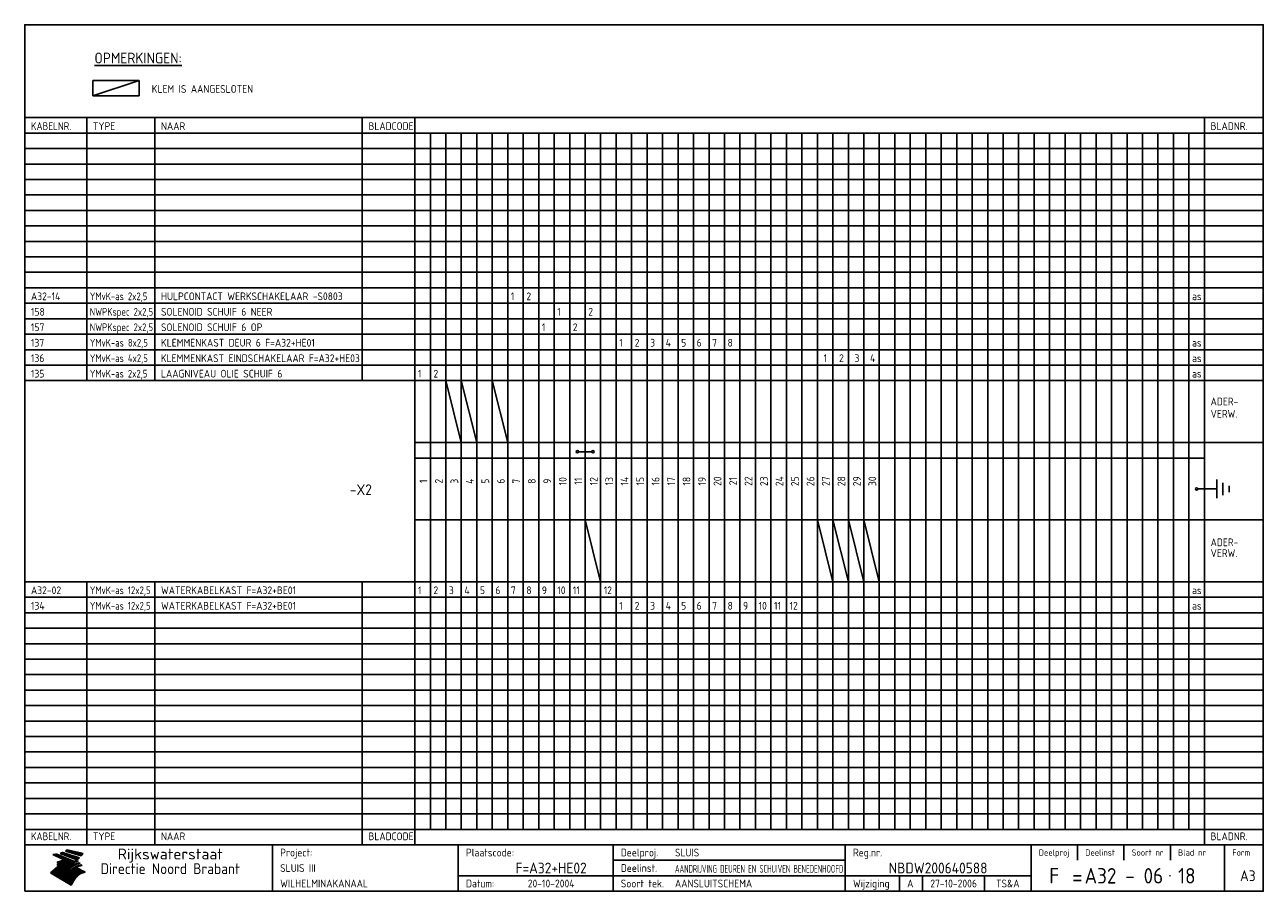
# Model space of a CAD drawing. Extents: x 10 to 410, y 10 to 290.
import ezdxf
from ezdxf.enums import TextEntityAlignment as Align

# ---------------------------------------------------------------- set-up
doc = ezdxf.new("R2010")
doc.units = 0
doc.header["$MEASUREMENT"] = 0
doc.linetypes.add('CENTRE', pattern=[50.8, 31.75, -6.35, 6.35, -6.35])
doc.layers.get('0').update_dxf_attribs({"linetype": 'CONTINUOUS'})
for name, color, linetype in [('0-25', 7, 'CONTINUOUS'), ('0-35', 2, 'CONTINUOUS'), ('0-50', 3, 'CONTINUOUS'), ('B-25', 7, 'CONTINUOUS'), ('B-35', 2, 'CONTINUOUS'), ('S-25', 7, 'CONTINUOUS'), ('S-35', 2, 'CONTINUOUS')]:
    doc.layers.add(name, color=color, linetype=linetype)
doc.styles.add('ISO', font='iso.shx')
doc.styles.get("Standard").update_dxf_attribs({"font": 'iso.shx'})

# ---------------------------------------------------------------- blocks, each defined once
blk = doc.blocks.new('rme15')
at = {"layer": '0-25'}
for p, q in [((410, 35), (10, 35)), ((410, 30), (10, 30)), ((350, 25), (350, 20)), ((365, 25), (365, 20)), ((380, 25), (380, 20)), ((200, 20), (275, 20)), ((150, 15), (335, 15)), ((292.5, 15), (292.5, 10)), ((300, 15), (300, 10)), ((320, 15), (320, 10))]:
    blk.add_line(p, q, dxfattribs=at)
at = {"layer": '0-25', "color": 7}
for p, q in [((19.1, 21.89), (25.12, 19)), ((19.1, 21.89), (25.12, 19)), ((19.17, 21.86), (20.7, 21.86)), ((19.29, 21.8), (20.83, 21.8)), ((19.4, 21.75), (20.96, 21.75)), ((19.52, 21.69), (21.09, 21.69)), ((19.64, 21.63), (21.22, 21.63)), ((19.74, 21.92), (20.56, 21.92)), ((19.75, 21.58), (21.36, 21.58)), ((19.87, 21.52), (21.49, 21.52)), ((19.99, 21.47), (21.62, 21.47)), ((20.11, 21.41), (21.75, 21.41)), ((20.22, 21.35), (21.88, 21.35)), ((20.25, 21.97), (20.43, 21.97)), ((20.34, 21.3), (22.02, 21.3)), ((20.38, 21.99), (26.02, 19.59)), ((20.38, 21.99), (26.02, 19.59)), ((20.46, 21.24), (22.15, 21.24)), ((20.57, 21.18), (22.28, 21.18)), ((20.69, 21.13), (22.41, 21.13)), ((20.81, 21.07), (22.55, 21.07)), ((20.92, 21.02), (22.68, 21.02)), ((21.04, 20.96), (22.81, 20.96)), ((21.16, 20.9), (22.94, 20.9)), ((21.27, 20.85), (23.07, 20.85)), ((21.39, 20.79), (23.21, 20.79)), ((21.47, 22.25), (26.83, 20.19)), ((21.47, 22.25), (26.83, 20.19)), ((21.49, 22.25), (23.07, 22.25)), ((21.51, 20.73), (23.34, 20.73)), ((21.6, 22.2), (23.25, 22.2)), ((21.63, 20.68), (23.47, 20.68)), ((21.65, 22.31), (22.89, 22.31)), ((21.74, 20.62), (23.6, 20.62)), ((21.75, 22.14), (23.42, 22.14)), ((21.8, 22.37), (22.71, 22.37)), ((21.86, 20.57), (23.73, 20.57)), ((21.9, 22.08), (23.6, 22.08)), ((21.94, 22.42), (22.53, 22.42)), ((21.98, 20.51), (23.87, 20.51)), ((22.04, 22.03), (23.78, 22.03)), ((22.06, 22.48), (22.36, 22.48)), ((22.09, 20.45), (24, 20.45)), ((22.18, 22.53), (27.65, 20.8)), ((22.18, 22.53), (27.65, 20.8)), ((22.19, 21.97), (23.96, 21.97)), ((22.21, 20.4), (24.13, 20.4)), ((22.33, 20.34), (24.26, 20.34)), ((22.34, 21.92), (24.13, 21.92)), ((22.37, 20), (23.08, 20)), ((22.44, 20.28), (24.4, 20.28)), ((22.48, 21.86), (24.31, 21.86)), ((22.49, 20.06), (23.04, 20.06)), ((22.56, 20.23), (24.53, 20.23)), ((22.61, 20.12), (22.93, 20.12)), ((22.63, 21.8), (24.49, 21.8)), ((22.68, 20.17), (24.66, 20.17)), ((22.71, 20.17), (22.82, 20.17)), ((23.11, 20.02), (22.77, 20.2)), ((23.11, 20.02), (22.77, 20.2)), ((22.78, 21.75), (24.67, 21.75)), ((22.79, 20.12), (24.79, 20.12)), ((22.91, 20.06), (24.92, 20.06)), ((22.92, 21.69), (24.85, 21.69)), ((23.03, 20), (25.06, 20)), ((23.07, 21.63), (25.02, 21.63)), ((23.14, 22.99), (28.22, 21.46)), ((23.14, 22.99), (28.22, 21.46)), ((23.15, 22.98), (25.33, 22.98)), ((23.22, 21.58), (25.2, 21.58)), ((23.23, 23.04), (25.09, 23.04)), ((23.32, 23.1), (24.84, 23.1)), ((23.34, 22.93), (25.57, 22.93)), ((23.36, 21.52), (25.38, 21.52)), ((23.4, 23.15), (24.6, 23.15)), ((23.49, 23.21), (24.36, 23.21)), ((23.51, 21.47), (25.56, 21.47)), ((23.52, 22.87), (25.81, 22.87)), ((23.57, 23.27), (24.12, 23.27)), ((23.64, 23.32), (23.87, 23.32)), ((23.66, 21.41), (25.74, 21.41)), ((23.7, 23.36), (28.82, 22.17)), ((23.7, 23.36), (28.82, 22.17)), ((23.71, 22.82), (26.06, 22.82)), ((23.8, 21.35), (25.91, 21.35)), ((23.9, 22.76), (26.3, 22.76)), ((23.95, 21.3), (26.09, 21.3)), ((24.09, 22.7), (26.54, 22.7)), ((24.09, 21.24), (26.27, 21.24)), ((24.24, 21.18), (26.45, 21.18)), ((24.27, 22.65), (26.78, 22.65)), ((24.39, 21.13), (26.62, 21.13)), ((24.46, 22.59), (27.03, 22.59)), ((24.53, 21.07), (26.8, 21.07)), ((24.65, 22.53), (27.27, 22.53)), ((24.68, 21.02), (26.98, 21.02)), ((24.83, 20.96), (27.16, 20.96)), ((24.84, 22.48), (27.51, 22.48)), ((24.97, 20.9), (27.34, 20.9)), ((25.02, 22.42), (27.75, 22.42)), ((25.12, 20.85), (27.51, 20.85)), ((25.21, 22.37), (28, 22.37)), ((25.27, 20.79), (27.63, 20.79)), ((25.4, 22.31), (28.24, 22.31)), ((25.41, 20.73), (27.57, 20.73)), ((25.56, 20.68), (27.51, 20.68)), ((25.58, 22.25), (28.48, 22.25)), ((25.71, 20.62), (27.44, 20.62)), ((25.77, 22.2), (28.72, 22.2)), ((25.85, 20.57), (27.37, 20.57)), ((25.96, 22.14), (28.79, 22.14)), ((26, 20.51), (27.29, 20.51)), ((26.15, 22.08), (28.75, 22.08)), ((26.15, 20.45), (27.22, 20.45)), ((26.29, 20.4), (27.14, 20.4)), ((26.33, 22.03), (28.71, 22.03)), ((26.44, 20.34), (27.06, 20.34)), ((26.52, 21.97), (28.66, 21.97)), ((26.59, 20.28), (26.97, 20.28)), ((26.71, 21.92), (28.62, 21.92)), ((26.73, 20.23), (26.89, 20.23)), ((26.9, 21.86), (28.57, 21.86)), ((27.08, 21.8), (28.52, 21.8)), ((27.27, 21.75), (28.48, 21.75)), ((27.46, 21.69), (28.43, 21.69)), ((27.65, 21.63), (28.38, 21.63)), ((27.83, 21.58), (28.33, 21.58)), ((28.02, 21.52), (28.28, 21.52)), ((28.21, 21.47), (28.22, 21.47)), ((20.58, 17.88), (18.3, 16)), ((20.58, 17.88), (18.3, 16)), ((24.94, 11.97), (18.3, 16)), ((24.94, 11.97), (18.3, 16)), ((18.31, 16.01), (20.96, 16.01)), ((18.38, 16.07), (21.46, 16.07)), ((18.45, 16.12), (21.88, 16.12)), ((18.52, 16.18), (22.15, 16.18)), ((18.59, 16.23), (22.38, 16.23)), ((18.65, 16.29), (22.58, 16.29)), ((18.72, 16.35), (22.75, 16.35)), ((18.79, 16.4), (22.91, 16.4)), ((18.86, 16.46), (20.6, 16.46)), ((18.93, 16.52), (20.6, 16.52)), ((18.99, 16.57), (20.6, 16.57)), ((19.06, 16.63), (20.6, 16.63)), ((19.13, 16.68), (20.6, 16.68)), ((19.2, 16.74), (20.6, 16.74)), ((19.27, 16.8), (20.6, 16.8)), ((19.33, 16.85), (21.07, 16.85)), ((19.4, 16.91), (21.55, 16.91)), ((19.47, 16.97), (21.88, 16.97)), ((19.54, 17.02), (22.13, 17.02)), ((19.61, 17.08), (22.34, 17.08)), ((19.67, 17.13), (20.6, 17.13)), ((19.74, 17.19), (20.6, 17.19)), ((19.81, 17.25), (20.6, 17.25)), ((19.88, 17.3), (20.6, 17.3)), ((19.95, 17.36), (20.6, 17.36)), ((20.01, 17.42), (20.6, 17.42)), ((20.08, 17.47), (20.93, 17.47)), ((20.15, 17.53), (21.26, 17.53)), ((20.22, 17.58), (21.51, 17.58)), ((20.29, 17.64), (21.72, 17.64)), ((20.35, 17.7), (21.9, 17.7)), ((20.42, 17.75), (22.07, 17.75)), ((20.49, 17.81), (22.22, 17.81)), ((20.56, 17.87), (22.36, 17.87)), ((20.6, 19.11), (20.58, 19.51)), ((20.6, 19.11), (20.58, 19.51)), ((20.58, 19.5), (22.09, 19.5)), ((20.58, 19.44), (21.95, 19.44)), ((20.59, 19.38), (21.79, 19.38)), ((20.59, 19.33), (21.62, 19.33)), ((20.59, 19.27), (21.42, 19.27)), ((20.6, 19.22), (21.2, 19.22)), ((20.6, 19.16), (20.93, 19.16)), ((20.6, 19.11), (20.69, 19.12)), ((20.6, 19.11), (20.69, 19.12)), ((20.6, 18.79), (20.77, 18.81)), ((20.6, 18.79), (20.77, 18.81)), ((20.6, 18.29), (20.6, 18.79)), ((20.6, 18.29), (20.6, 18.79)), ((20.6, 18.77), (22.46, 18.77)), ((20.6, 18.71), (22.33, 18.71)), ((20.6, 18.65), (22.19, 18.65)), ((20.6, 18.6), (22.04, 18.6)), ((20.6, 18.54), (21.87, 18.54)), ((20.6, 18.48), (21.68, 18.48)), ((20.6, 18.43), (21.46, 18.43)), ((20.6, 18.37), (21.21, 18.37)), ((20.6, 18.29), (20.88, 18.32)), ((20.6, 18.29), (20.88, 18.32)), ((20.6, 18.32), (20.87, 18.32)), ((20.6, 17.88), (20.86, 17.91)), ((20.6, 17.88), (20.86, 17.91)), ((20.6, 17.43), (20.97, 17.48)), ((20.6, 17.43), (20.97, 17.48)), ((20.6, 17.43), (20.6, 17.09)), ((20.6, 17.43), (20.6, 17.09)), ((20.6, 17.09), (21.26, 17.16)), ((20.6, 17.09), (21.26, 17.16)), ((20.6, 16.8), (21.37, 16.89)), ((20.6, 16.8), (21.37, 16.89)), ((20.6, 16.8), (20.6, 16.45)), ((20.6, 16.8), (20.6, 16.45)), ((20.6, 16.45), (21.56, 16.56)), ((20.6, 16.45), (21.56, 16.56)), ((20.6, 15.97), (21.67, 16.09)), ((20.6, 15.97), (21.67, 16.09)), ((20.7, 16.46), (23.06, 16.46)), ((20.9, 19.55), (22.23, 19.55)), ((20.9, 18.82), (22.59, 18.82)), ((20.98, 17.92), (22.5, 17.92)), ((21.02, 17.13), (22.53, 17.13)), ((21.19, 19.61), (22.35, 19.61)), ((21.2, 16.52), (23.2, 16.52)), ((21.32, 18.88), (22.71, 18.88)), ((21.32, 17.98), (22.62, 17.98)), ((21.42, 19.67), (22.47, 19.67)), ((21.47, 17.19), (22.7, 17.19)), ((21.59, 18.03), (22.74, 18.03)), ((21.61, 18.93), (22.82, 18.93)), ((21.62, 19.72), (22.59, 19.72)), ((21.72, 16.57), (23.32, 16.57)), ((21.77, 17.25), (22.85, 17.25)), ((21.8, 19.78), (22.69, 19.78)), ((21.8, 18.09), (22.85, 18.09)), ((21.84, 18.99), (22.92, 18.99)), ((21.96, 19.83), (22.79, 19.83)), ((21.99, 18.15), (22.95, 18.15)), ((22.01, 17.3), (22.99, 17.3)), ((22.03, 19.05), (23.03, 19.05)), ((22.1, 16.63), (23.44, 16.63)), ((22.11, 19.89), (22.89, 19.89)), ((22.16, 18.2), (23.05, 18.2)), ((22.21, 19.1), (23.12, 19.1)), ((22.21, 17.36), (23.12, 17.36)), ((22.24, 19.95), (22.99, 19.95)), ((22.31, 18.26), (23.15, 18.26)), ((22.36, 19.16), (23.22, 19.16)), ((22.38, 16.68), (23.56, 16.68)), ((22.39, 17.42), (23.24, 17.42)), ((22.45, 18.32), (23.24, 18.32)), ((22.51, 19.22), (23.3, 19.22)), ((22.56, 17.47), (23.36, 17.47)), ((22.59, 18.37), (23.33, 18.37)), ((22.6, 16.74), (23.66, 16.74)), ((22.64, 19.27), (23.39, 19.27)), ((22.71, 18.43), (23.42, 18.43)), ((22.71, 17.53), (23.47, 17.53)), ((22.77, 19.33), (23.47, 19.33)), ((22.79, 16.8), (23.77, 16.8)), ((22.83, 18.48), (23.5, 18.48)), ((22.84, 17.58), (23.57, 17.58)), ((22.89, 19.38), (23.55, 19.38)), ((22.94, 18.54), (23.58, 18.54)), ((22.96, 16.85), (23.86, 16.85)), ((22.97, 17.64), (23.67, 17.64)), ((23, 19.44), (23.63, 19.44)), ((23.04, 18.6), (23.66, 18.6)), ((23.1, 19.5), (23.72, 19.5)), ((23.1, 17.7), (23.77, 17.7)), ((23.12, 16.91), (23.96, 16.91)), ((23.14, 18.65), (23.74, 18.65)), ((23.15, 19.95), (25.19, 19.95)), ((23.21, 19.55), (23.8, 19.55)), ((23.21, 17.75), (23.86, 17.75)), ((23.21, 16.01), (28.9, 16.01)), ((23.24, 18.71), (23.82, 18.71)), ((23.26, 19.89), (25.32, 19.89)), ((23.26, 16.97), (24.05, 16.97)), ((23.3, 19.61), (23.88, 19.61)), ((23.32, 17.81), (23.95, 17.81)), ((23.33, 18.77), (23.91, 18.77)), ((23.37, 16.07), (29.08, 16.07)), ((23.38, 19.83), (25.45, 19.83)), ((23.39, 19.67), (23.81, 19.67)), ((23.39, 17.02), (24.14, 17.02)), ((23.42, 18.82), (23.99, 18.82)), ((23.42, 17.87), (24.03, 17.87)), ((23.45, 19.7), (23.58, 19.79)), ((23.45, 19.7), (23.58, 19.79)), ((23.48, 19.72), (23.7, 19.72)), ((23.5, 19.78), (25.58, 19.78)), ((23.51, 18.88), (24.07, 18.88)), ((23.51, 16.12), (29.27, 16.12)), ((23.52, 17.92), (24.11, 17.92)), ((23.52, 17.08), (24.22, 17.08)), ((23.54, 18.9), (24.3, 19.42)), ((23.54, 18.9), (24.3, 19.42)), ((23.56, 19.78), (23.59, 19.78)), ((23.56, 19.39), (23.9, 19.62)), ((23.56, 19.39), (23.9, 19.62)), ((23.58, 19.79), (23.9, 19.62)), ((23.58, 19.79), (23.9, 19.62)), ((23.59, 18.93), (24.15, 18.93)), ((23.61, 19.72), (25.72, 19.72)), ((23.62, 17.98), (24.2, 17.98)), ((23.63, 17.13), (24.3, 17.13)), ((23.65, 18.59), (24.62, 19.25)), ((23.65, 18.59), (24.62, 19.25)), ((29.41, 16.17), (23.65, 16.17)), ((23.67, 18.99), (24.23, 18.99)), ((23.71, 18.03), (24.28, 18.03)), ((23.73, 19.67), (25.85, 19.67)), ((23.75, 19.05), (24.32, 19.05)), ((23.75, 17.19), (24.38, 17.19)), ((23.77, 16.23), (29.47, 16.23)), ((23.79, 18.09), (24.36, 18.09)), ((23.83, 19.1), (24.4, 19.1)), ((23.85, 19.61), (25.98, 19.61)), ((23.85, 17.25), (24.46, 17.25)), ((23.88, 18.15), (24.44, 18.15)), ((23.89, 16.29), (29.36, 16.29)), ((23.92, 19.16), (24.48, 19.16)), ((23.94, 18.19), (25.23, 19.07)), ((23.94, 18.19), (25.23, 19.07)), ((23.95, 17.3), (24.55, 17.3)), ((23.96, 19.55), (25.96, 19.55)), ((23.96, 18.2), (24.53, 18.2)), ((24, 19.22), (24.56, 19.22)), ((24, 16.35), (29.24, 16.35)), ((24.04, 18.26), (24.61, 18.26)), ((24.05, 17.36), (24.63, 17.36)), ((24.06, 17.88), (25.34, 18.76)), ((24.06, 17.88), (25.34, 18.76)), ((24.08, 19.5), (25.88, 19.5)), ((24.08, 19.27), (24.58, 19.27)), ((24.11, 16.4), (29.13, 16.4)), ((24.13, 18.32), (24.69, 18.32)), ((24.14, 17.42), (24.71, 17.42)), ((24.16, 19.33), (24.47, 19.33)), ((24.2, 19.44), (25.79, 19.44)), ((24.21, 18.37), (24.77, 18.37)), ((24.21, 16.46), (29.02, 16.46)), ((24.23, 17.47), (24.79, 17.47)), ((24.24, 17.48), (25.52, 18.36)), ((24.24, 17.48), (25.52, 18.36)), ((24.25, 19.38), (24.36, 19.38)), ((24.29, 18.43), (24.85, 18.43)), ((24.3, 19.42), (24.62, 19.25)), ((24.3, 19.42), (24.62, 19.25)), ((24.31, 19.38), (25.71, 19.38)), ((24.31, 17.53), (24.87, 17.53)), ((24.31, 16.52), (28.91, 16.52)), ((24.35, 17.17), (25.64, 18.05)), ((24.35, 17.17), (25.64, 18.05)), ((24.37, 18.48), (24.94, 18.48)), ((24.39, 17.58), (24.96, 17.58)), ((24.4, 16.57), (28.79, 16.57)), ((24.43, 19.33), (25.62, 19.33)), ((24.45, 18.54), (25.02, 18.54)), ((24.47, 17.64), (25.04, 17.64)), ((24.49, 16.63), (28.68, 16.63)), ((24.54, 18.6), (25.1, 18.6)), ((24.55, 19.27), (25.54, 19.27)), ((24.56, 17.7), (25.12, 17.7)), ((24.57, 16.68), (28.57, 16.68)), ((24.62, 18.65), (25.18, 18.65)), ((24.63, 16.72), (25.91, 17.6)), ((24.63, 16.72), (25.91, 17.6)), ((24.64, 17.75), (25.2, 17.75)), ((24.66, 16.74), (28.45, 16.74)), ((24.67, 19.22), (25.45, 19.22)), ((24.7, 18.71), (25.27, 18.71)), ((24.72, 17.81), (25.29, 17.81)), ((24.74, 16.8), (28.34, 16.8)), ((24.78, 19.16), (25.37, 19.16)), ((24.78, 18.77), (25.34, 18.77)), ((24.8, 17.87), (25.37, 17.87)), ((24.82, 16.85), (28.23, 16.85)), ((24.87, 18.82), (25.4, 18.82)), ((24.89, 17.92), (25.45, 17.92)), ((24.9, 19.1), (25.28, 19.1)), ((24.9, 16.91), (28.11, 16.91)), ((24.95, 18.88), (25.45, 18.88)), ((24.97, 17.98), (25.53, 17.98)), ((24.99, 16.97), (28, 16.97)), ((25.02, 19.05), (25.2, 19.05)), ((25.03, 18.93), (25.51, 18.93)), ((25.05, 18.03), (25.61, 18.03)), ((25.07, 17.02), (27.89, 17.02)), ((25.11, 18.99), (25.57, 18.99)), ((26.02, 19.59), (25.12, 19)), ((26.02, 19.59), (25.12, 19)), ((25.13, 18.09), (25.68, 18.09)), ((25.15, 17.08), (27.77, 17.08)), ((25.19, 19.05), (25.63, 19.05)), ((25.21, 18.15), (25.75, 18.15)), ((25.23, 17.13), (27.66, 17.13)), ((25.26, 19.1), (25.7, 19.1)), ((25.3, 18.2), (25.82, 18.2)), ((25.31, 17.19), (27.55, 17.19)), ((25.33, 19.16), (25.77, 19.16)), ((25.38, 18.26), (25.89, 18.26)), ((25.39, 19.22), (25.85, 19.22)), ((25.4, 17.25), (27.43, 17.25)), ((25.46, 18.32), (25.97, 18.32)), ((25.47, 19.27), (25.93, 19.27)), ((25.48, 17.3), (27.32, 17.3)), ((25.54, 19.33), (26.03, 19.33)), ((25.54, 18.37), (26.06, 18.37)), ((25.56, 17.36), (27.21, 17.36)), ((25.62, 18.43), (26.14, 18.43)), ((25.63, 19.38), (26.13, 19.38)), ((25.64, 17.42), (27.1, 17.42)), ((25.7, 18.48), (26.24, 18.48)), ((25.72, 19.44), (26.24, 19.44)), ((25.73, 17.47), (26.98, 17.47)), ((25.79, 18.54), (26.34, 18.54)), ((25.81, 17.53), (26.87, 17.53)), ((25.82, 19.5), (26.36, 19.5)), ((25.89, 18.6), (26.46, 18.6)), ((25.89, 17.58), (26.76, 17.58)), ((25.93, 19.55), (26.53, 19.55)), ((25.96, 17.64), (26.64, 17.64)), ((25.99, 18.65), (26.58, 18.65)), ((26.04, 17.7), (26.59, 17.7)), ((26.06, 19.61), (26.85, 19.61)), ((26.1, 18.71), (26.72, 18.71)), ((26.12, 17.75), (26.67, 17.75)), ((26.2, 17.81), (26.76, 17.81)), ((26.21, 19.67), (27.23, 19.67)), ((26.23, 18.77), (26.89, 18.77)), ((26.29, 17.87), (26.86, 17.87)), ((26.37, 18.82), (27.09, 18.82)), ((26.39, 17.92), (26.97, 17.92)), ((26.44, 19.72), (27.18, 19.72)), ((26.49, 17.98), (27.09, 17.98)), ((26.53, 18.88), (27.34, 18.88)), ((26.56, 17.68), (29.54, 16.2)), ((26.56, 17.68), (29.54, 16.2)), ((26.6, 18.03), (27.22, 18.03)), ((26.72, 18.09), (27.38, 18.09)), ((26.73, 18.93), (27.66, 18.93)), ((26.85, 18.15), (27.56, 18.15)), ((26.99, 18.99), (27.9, 18.99)), ((27, 18.2), (27.8, 18.2)), ((27.13, 19.78), (27.25, 19.64)), ((27.13, 19.78), (27.25, 19.64)), ((27.18, 18.26), (28.13, 18.26)), ((27.26, 19.05), (27.84, 19.05)), ((27.39, 18.32), (28.47, 18.32)), ((27.7, 18.37), (28.49, 18.37)), ((27.78, 19.1), (27.93, 18.96)), ((27.78, 19.1), (27.93, 18.96)), ((28, 18.43), (28.44, 18.43)), ((28.29, 15.83), (29.54, 16.2)), ((28.29, 15.83), (29.54, 16.2)), ((28.39, 18.48), (28.54, 18.32)), ((28.39, 18.48), (28.54, 18.32)), ((29.54, 16.2), (29.45, 16.17)), ((29.54, 16.2), (29.45, 16.17)), ((29.46, 16.18), (29.47, 16.18)), ((18.38, 15.95), (20.6, 15.95)), ((18.47, 15.9), (20.6, 15.9)), ((18.57, 15.84), (20.6, 15.84)), ((18.66, 15.78), (20.6, 15.78)), ((18.75, 15.73), (20.6, 15.73)), ((18.85, 15.67), (20.6, 15.67)), ((18.94, 15.62), (20.6, 15.62)), ((19.03, 15.56), (27.83, 15.56)), ((19.12, 15.5), (27.75, 15.5)), ((19.22, 15.45), (27.66, 15.45)), ((19.31, 15.39), (27.58, 15.39)), ((19.4, 15.33), (27.5, 15.33)), ((19.49, 15.28), (27.43, 15.28)), ((19.59, 15.22), (27.36, 15.22)), ((19.68, 15.17), (27.29, 15.17)), ((19.77, 15.11), (27.22, 15.11)), ((19.86, 15.05), (27.15, 15.05)), ((19.96, 15), (27.09, 15)), ((20.05, 14.94), (27.02, 14.94)), ((20.14, 14.88), (26.96, 14.88)), ((20.24, 14.83), (26.9, 14.83)), ((20.33, 14.77), (26.84, 14.77)), ((20.42, 14.72), (26.79, 14.72)), ((20.51, 14.66), (26.73, 14.66)), ((20.6, 15.97), (20.6, 15.58)), ((20.6, 15.97), (20.6, 15.58)), ((20.6, 15.58), (21.95, 15.73)), ((20.6, 15.58), (21.95, 15.73)), ((20.61, 14.6), (26.68, 14.6)), ((20.7, 14.55), (26.62, 14.55)), ((20.79, 14.49), (26.57, 14.49)), ((20.88, 14.43), (26.52, 14.43)), ((20.94, 15.62), (27.92, 15.62)), ((20.98, 14.38), (26.47, 14.38)), ((21.07, 14.32), (26.42, 14.32)), ((21.16, 14.27), (26.38, 14.27)), ((21.25, 14.21), (26.33, 14.21)), ((21.35, 14.15), (26.29, 14.15)), ((21.44, 14.1), (26.24, 14.1)), ((21.45, 15.67), (28.01, 15.67)), ((21.53, 14.04), (26.2, 14.04)), ((21.63, 13.98), (26.16, 13.98)), ((21.72, 13.93), (26.12, 13.93)), ((21.81, 13.87), (26.08, 13.87)), ((21.9, 13.82), (26.04, 13.82)), ((21.96, 15.73), (28.11, 15.73)), ((22, 13.76), (26, 13.76)), ((22.09, 13.7), (25.96, 13.7)), ((22.18, 13.65), (25.93, 13.65)), ((22.27, 13.59), (25.89, 13.59)), ((22.34, 15.78), (28.21, 15.78)), ((22.37, 13.53), (25.86, 13.53)), ((22.46, 13.48), (25.82, 13.48)), ((22.55, 13.42), (25.79, 13.42)), ((22.62, 15.84), (28.33, 15.84)), ((22.65, 13.37), (25.76, 13.37)), ((22.74, 13.31), (25.73, 13.31)), ((22.83, 13.25), (25.69, 13.25)), ((22.84, 15.9), (28.52, 15.9)), ((22.92, 13.2), (25.66, 13.2)), ((23.02, 13.14), (25.63, 13.14)), ((23.04, 15.95), (28.71, 15.95)), ((23.11, 13.08), (25.59, 13.08)), ((23.2, 13.03), (25.56, 13.03)), ((23.29, 12.97), (25.53, 12.97)), ((23.39, 12.92), (25.5, 12.92)), ((23.48, 12.86), (25.46, 12.86)), ((23.57, 12.8), (25.43, 12.8)), ((23.66, 12.75), (25.4, 12.75)), ((23.76, 12.69), (25.36, 12.69)), ((23.85, 12.63), (25.33, 12.63)), ((23.94, 12.58), (25.3, 12.58)), ((24.04, 12.52), (25.26, 12.52)), ((24.13, 12.47), (25.23, 12.47)), ((24.22, 12.41), (25.2, 12.41)), ((24.31, 12.35), (25.17, 12.35)), ((24.41, 12.3), (25.13, 12.3)), ((24.5, 12.24), (25.1, 12.24)), ((24.59, 12.18), (25.07, 12.18)), ((24.68, 12.13), (25.03, 12.13)), ((24.78, 12.07), (25, 12.07)), ((24.87, 12.02), (24.97, 12.02)), ((24.94, 11.97), (25.81, 13.45)), ((24.94, 11.97), (25.81, 13.45))]:
    blk.add_line(p, q, dxfattribs=at)
for centre, radius, start, end in [((19.15, 29.7), 7.8, 269.6055, 279.0886), ((19.15, 29.7), 7.8, 269.6055, 279.0886), ((19.93, 25.38), 5.91, 276.3402, 298.7463), ((19.93, 25.38), 5.91, 276.3402, 298.7463), ((19.84, 25.09), 6.03, 278.129, 302.868), ((19.84, 25.09), 6.03, 278.129, 302.868), ((19.84, 27.26), 5.27, 288.0217, 296.3084), ((19.84, 27.26), 5.27, 288.0217, 296.3084), ((20.49, 27.56), 5.28, 300.0654, 307.393), ((20.49, 27.56), 5.28, 300.0654, 307.393), ((24.11, 24.7), 5.26, 301.1147, 312.2814), ((24.11, 24.7), 5.26, 301.1147, 312.2814), ((21.95, 27.32), 8.59, 316.9248, 323.1399), ((21.95, 27.32), 8.59, 316.9248, 323.1399), ((20.21, 23.78), 5.91, 273.6149, 304.3803), ((20.21, 23.78), 5.91, 273.6149, 304.3803), ((20.35, 24.56), 5.76, 274.164, 302.5474), ((20.35, 24.56), 5.76, 274.164, 302.5474), ((20.05, 24.28), 6.02, 277.9472, 305.7139), ((20.05, 24.28), 6.02, 277.9472, 305.7139), ((20.04, 23.49), 6.09, 278.8115, 306.4242), ((20.04, 23.49), 6.09, 278.8115, 306.4242), ((20.53, 23.07), 5.96, 277.0519, 304.973), ((20.53, 23.07), 5.96, 277.0519, 304.973), ((20.72, 22.76), 5.91, 276.3402, 304.3803), ((20.72, 22.76), 5.91, 276.3402, 304.3803), ((21.06, 22.34), 5.81, 274.9043, 303.1745), ((21.06, 22.34), 5.81, 274.9043, 303.1745), ((20.82, 22.06), 6.04, 278.1111, 305.8489), ((20.82, 22.06), 6.04, 278.1111, 305.8489), ((21.3, 21.6), 5.91, 276.3402, 304.3803), ((21.3, 21.6), 5.91, 276.3402, 304.3803), ((27.05, 17.17), 2.63, 107.4286, 133.7799), ((27.05, 17.17), 2.63, 107.4286, 133.7799), ((27.45, 16.91), 2.81, 110.4143, 138.7411), ((27.45, 16.91), 2.81, 110.4143, 138.7411), ((27.57, 15.64), 3.4, 98.1566, 126.9045), ((27.57, 15.64), 3.4, 98.1566, 126.9045), ((27.91, 15.54), 3.39, 100.5835, 132.088), ((27.91, 15.54), 3.39, 100.5835, 132.088), ((28.21, 14.74), 3.67, 95.7581, 128.7216), ((28.21, 14.74), 3.67, 95.7581, 128.7216), ((27.01, 16.84), 2.93, 87.7348, 104.8316), ((27.01, 16.84), 2.93, 87.7348, 104.8316), ((27.37, 15.71), 3.93, 91.7838, 103.2817), ((27.37, 15.71), 3.93, 91.7838, 103.2817), ((28.4, 15.05), 3.21, 96.3886, 125.0052), ((28.4, 15.05), 3.21, 96.3886, 125.0052), ((27.82, 16.31), 2.8, 90.634, 105.1984), ((27.82, 16.31), 2.8, 90.634, 105.1984), ((28.19, 15.04), 3.93, 93.8342, 103.2817), ((28.19, 15.04), 3.93, 93.8342, 103.2817), ((28.58, 15.69), 2.8, 93.8141, 105.1984), ((28.58, 15.69), 2.8, 93.8141, 105.1984), ((28.95, 14.41), 3.93, 96.0135, 103.2817), ((28.95, 14.41), 3.93, 96.0135, 103.2817), ((31.24, 10.26), 6.3, 117.9568, 149.6251), ((31.24, 10.26), 6.3, 117.9568, 149.6251)]:
    blk.add_arc(centre, radius, start, end, dxfattribs=at)
at = {"layer": '0-35'}
for p, q in [((90, 25), (90, 10)), ((150, 25), (150, 10)), ((200, 25), (200, 10)), ((275, 25), (275, 10)), ((335, 25), (335, 10)), ((397.5, 25), (397.5, 10))]:
    blk.add_line(p, q, dxfattribs=at)
at = {"layer": '0-50'}
for p, q in [((10, 25), (410, 25)), ((348.75, 15), (351.25, 15)), ((348.75, 13.5), (351.25, 13.5))]:
    blk.add_line(p, q, dxfattribs=at)
blk.add_lwpolyline([(10, 10), (410, 10), (410, 290), (10, 290)], close=True, dxfattribs=at)
at = {"layer": '0-50', "const_width": 0.25}
blk.add_lwpolyline([(379.75, 15, 1), (380, 15, 1)], format="xyb", close=True, dxfattribs=at)
at = {"layer": '0-25', "style": 'ISO'}
for s, height, p in [('Project:', 2.5, (92.5, 22.5)), ('Plaatscode:', 2.5, (152.5, 22.5)), ('Deelproj.', 2.5, (202.5, 22.5)), ('Reg.nr.', 2.5, (277.5, 22.5)), ('Deelproj', 2, (337.5, 22.5)), ('Deelinst', 2, (352.5, 22.5)), ('Soort nr', 2, (367.5, 22.5)), ('Blad nr', 2, (382.5, 22.5)), ('Form', 2, (400, 22.5)), ('Deelinst.', 2.5, (202.5, 17.5)), ('Datum:', 2.5, (152.5, 12.5)), ('Soort tek.', 2.5, (202.5, 12.5)), ('Wijziging', 2.5, (277.5, 12.5))]:
    blk.add_text(s, height=height, dxfattribs=at).set_placement(p, align=Align.MIDDLE_LEFT)
for tag, height, p in [('N', 2.5, (220, 22.5)), ('B', 2.5, (92.5, 17.5)), ('P', 1.8, (220, 17.5)), ('C', 2.5, (92.5, 12.5)), ('U', 2.5, (220, 12.5)), ('REV', 2.5, (295, 12.5))]:
    blk.add_attdef(tag, text='', height=height, dxfattribs=at).set_placement(p, align=Align.MIDDLE_LEFT)
for tag, p in [('W', (180, 12.5)), ('Z', (310, 12.5)), ('Y', (327.5, 12.5))]:
    blk.add_attdef(tag, text='', height=2.5, dxfattribs=at).set_placement(p, align=Align.MIDDLE)
at = {"layer": '0-35', "style": 'ISO', "width": 1.182609}
blk.add_text('Rijkswaterstaat', height=3.5, dxfattribs=at).set_placement((40, 20.28), (74, 20.28), align=Align.FIT)
at = {"layer": '0-35', "color": 2, "style": 'ISO', "width": 1.016949}
blk.add_text('Directie Noord Brabant', height=3.5, dxfattribs=at).set_placement((34.5, 15.53), (79.5, 15.53), align=Align.FIT)
at = {"layer": '0-35', "style": 'ISO'}
blk.add_attdef('X', text='', height=3.5, dxfattribs=at).set_placement((180, 17.5), align=Align.MIDDLE_CENTER)
blk.add_attdef('RNR', text='', height=3.5, dxfattribs=at).set_placement((305, 17.5), align=Align.MIDDLE)
blk.add_attdef('FORM', text='', height=3.5, dxfattribs=at).set_placement((402.5, 15), align=Align.MIDDLE_LEFT)
at = {"layer": '0-50', "style": 'ISO'}
for tag, p in [('M', (342.5, 15)), ('O', (365, 15))]:
    blk.add_attdef(tag, text='', height=5, dxfattribs=at).set_placement(p, align=Align.MIDDLE)
blk.add_attdef('Q', text='', height=5, dxfattribs=at).set_placement((382.5, 15), align=Align.MIDDLE_LEFT)

msp = doc.modelspace()

# ---------------------------------------------------------------- linework, layer by layer
at = {"linetype": 'CENTRE'}
msp.add_line((151, 175), (151, 161), dxfattribs=at)
msp.add_line((136, 150), (391, 150))
at = {"layer": 'S-25'}
for p, q in [((32, 272), (32, 267)), ((47, 272), (32, 272)), ((32, 267), (47, 272)), ((47, 267), (47, 272)), ((32, 267), (47, 267)), ((10, 260), (410, 260)), ((10, 255), (410, 255)), ((141, 255), (141, 175)), ((146, 255), (146, 175)), ((151, 255), (151, 175)), ((156, 255), (156, 175)), ((161, 255), (161, 30)), ((166, 255), (166, 175)), ((171, 255), (171, 175)), ((176, 255), (176, 175)), ((181, 255), (181, 175)), ((186, 255), (186, 30)), ((191, 255), (191, 175)), ((196, 255), (196, 175)), ((201, 255), (201, 175)), ((206, 255), (206, 175)), ((211, 255), (211, 30)), ((216, 255), (216, 175)), ((221, 255), (221, 175)), ((226, 255), (226, 175)), ((231, 255), (231, 175)), ((236, 255), (236, 30)), ((241, 255), (241, 175)), ((246, 255), (246, 175)), ((251, 255), (251, 175)), ((256, 255), (256, 175)), ((261, 255), (261, 30)), ((266, 255), (266, 175)), ((271, 255), (271, 175)), ((276, 255), (276, 175)), ((281, 255), (281, 175)), ((286, 255), (286, 30)), ((291, 255), (291, 175)), ((296, 255), (296, 175)), ((301, 255), (301, 175)), ((306, 255), (306, 175)), ((311, 255), (311, 30)), ((316, 255), (316, 175)), ((321, 255), (321, 175)), ((326, 255), (326, 175)), ((331, 255), (331, 175)), ((336, 255), (336, 30)), ((341, 255), (341, 175)), ((346, 255), (346, 175)), ((351, 255), (351, 175)), ((356, 255), (356, 175)), ((361, 255), (361, 30)), ((366, 255), (366, 175)), ((371, 255), (371, 175)), ((376, 255), (376, 175)), ((381, 255), (381, 175)), ((386, 255), (386, 30)), ((10, 250), (410, 250)), ((10, 245), (410, 245)), ((10, 240), (410, 240)), ((10, 235), (410, 235)), ((10, 230), (410, 230)), ((10, 225), (410, 225)), ((10, 220), (410, 220)), ((10, 215), (410, 215)), ((10, 210), (410, 210)), ((10, 205), (410, 205)), ((10, 200), (410, 200)), ((10, 195), (410, 195)), ((10, 190), (410, 190)), ((10, 185), (410, 185)), ((10, 180), (410, 180)), ((10, 175), (410, 175)), ((141, 175), (141, 110)), ((146, 175), (146, 110)), ((151, 175), (151, 110)), ((156, 175), (156, 110)), ((166, 175), (166, 110)), ((171, 175), (171, 110)), ((176, 175), (176, 110)), ((181, 175), (181, 110)), ((191, 175), (191, 110)), ((196, 175), (196, 110)), ((201, 175), (201, 110)), ((206, 175), (206, 110)), ((216, 175), (216, 110)), ((221, 175), (221, 110)), ((226, 175), (226, 110)), ((231, 175), (231, 110)), ((241, 175), (241, 110)), ((246, 175), (246, 110)), ((251, 175), (251, 110)), ((256, 175), (256, 110)), ((266, 175), (266, 110)), ((271, 175), (271, 110)), ((276, 175), (276, 110)), ((281, 175), (281, 110)), ((291, 175), (291, 110)), ((296, 175), (296, 110)), ((301, 175), (301, 110)), ((306, 175), (306, 110)), ((316, 175), (316, 110)), ((321, 175), (321, 110)), ((326, 175), (326, 110)), ((331, 175), (331, 110)), ((341, 175), (341, 110)), ((346, 175), (346, 110)), ((351, 175), (351, 110)), ((356, 175), (356, 110)), ((366, 175), (366, 110)), ((371, 175), (371, 110)), ((376, 175), (376, 110)), ((381, 175), (381, 110)), ((389, 140), (395, 140)), ((395, 143), (395, 137)), ((397, 142), (397, 138)), ((399, 141), (399, 139)), ((10, 110), (410, 110)), ((141, 110), (141, 30)), ((146, 110), (146, 30)), ((151, 110), (151, 30)), ((156, 110), (156, 30)), ((166, 110), (166, 30)), ((171, 110), (171, 30)), ((176, 110), (176, 30)), ((181, 110), (181, 30)), ((191, 110), (191, 30)), ((196, 110), (196, 30)), ((201, 110), (201, 30)), ((206, 110), (206, 30)), ((216, 110), (216, 30)), ((221, 110), (221, 30)), ((226, 110), (226, 30)), ((231, 110), (231, 30)), ((241, 110), (241, 30)), ((246, 110), (246, 30)), ((251, 110), (251, 30)), ((256, 110), (256, 30)), ((266, 110), (266, 30)), ((271, 110), (271, 30)), ((276, 110), (276, 30)), ((281, 110), (281, 30)), ((291, 110), (291, 30)), ((296, 110), (296, 30)), ((301, 110), (301, 30)), ((306, 110), (306, 30)), ((316, 110), (316, 30)), ((321, 110), (321, 30)), ((326, 110), (326, 30)), ((331, 110), (331, 30)), ((341, 110), (341, 30)), ((346, 110), (346, 30)), ((351, 110), (351, 30)), ((356, 110), (356, 30)), ((366, 110), (366, 30)), ((371, 110), (371, 30)), ((376, 110), (376, 30)), ((381, 110), (381, 30)), ((10, 105), (410, 105)), ((10, 100), (410, 100)), ((10, 95), (410, 95)), ((10, 90), (410, 90)), ((10, 85), (410, 85)), ((10, 80), (410, 80)), ((10, 75), (410, 75)), ((10, 70), (410, 70)), ((10, 65), (410, 65)), ((10, 60), (410, 60)), ((10, 55), (410, 55)), ((10, 50), (410, 50)), ((10, 45), (410, 45)), ((10, 40), (410, 40)), ((10, 35), (410, 35)), ((10, 30), (410, 30))]:
    msp.add_line(p, q, dxfattribs=at)
at = {"layer": 'S-25', "linetype": 'CENTRE'}
for p, q in [((146, 175), (151, 155)), ((151, 175), (156, 155)), ((161, 175), (166, 155)), ((188.88, 152), (193.12, 152)), ((191, 130), (196, 110)), ((266, 130), (271, 110)), ((271, 130), (276, 110)), ((276, 130), (281, 110)), ((281, 130), (286, 110))]:
    msp.add_line(p, q, dxfattribs=at)
at = {"layer": 'S-25'}
for centre, start, end in [((188.5, 152), 0, 180), ((188.5, 152), 180, 0), ((193.5, 152), 0, 180), ((193.5, 152), 180, 0), ((388.5, 140), 0, 180), ((388.5, 140), 180, 0)]:
    msp.add_arc(centre, 0.375, start, end, dxfattribs=at)
at = {"layer": 'S-35'}
for p, q in [((30, 260), (30, 175)), ((52, 260), (52, 175)), ((119, 260), (119, 175)), ((136, 260), (136, 25)), ((391, 260), (391, 25)), ((136, 155), (410, 155)), ((136, 130), (410, 130)), ((30, 110), (30, 25)), ((52, 110), (52, 25)), ((119, 110), (119, 25))]:
    msp.add_line(p, q, dxfattribs=at)

# ---------------------------------------------------------------- block references
at = {"linetype": 'CENTRE'}
ref = msp.add_blockref('rme15', (0, 0), dxfattribs=at)
ref.add_attrib('B', 'SLUIS III', dxfattribs={"layer": '0-25', "height": 2.5, "style": 'ISO'}).set_placement((92.5, 17.5), align=Align.MIDDLE_LEFT)
ref.add_attrib('C', 'WILHELMINAKANAAL', dxfattribs={"layer": '0-25', "height": 2.5, "style": 'ISO'}).set_placement((92.5, 12.5), align=Align.MIDDLE_LEFT)
ref.add_attrib('N', 'SLUIS', dxfattribs={"layer": '0-25', "height": 2.5, "style": 'ISO'}).set_placement((220, 22.5), align=Align.MIDDLE_LEFT)
ref.add_attrib('U', 'AANSLUITSCHEMA', dxfattribs={"layer": '0-25', "height": 2.5, "style": 'ISO'}).set_placement((220, 12.5), align=Align.MIDDLE_LEFT)
ref.add_attrib('M', 'F', dxfattribs={"layer": '0-50', "height": 5, "style": 'ISO'}).set_placement((342.5, 15), align=Align.MIDDLE)
ref.add_attrib('O', 'A32 - 06', dxfattribs={"layer": '0-50', "height": 5, "style": 'ISO'}).set_placement((365, 15), align=Align.MIDDLE)
ref.add_attrib('Q', '18', dxfattribs={"layer": '0-50', "height": 5, "style": 'ISO'}).set_placement((382.5, 15), align=Align.MIDDLE_LEFT)
ref.add_attrib('X', 'F=A32+HE02', dxfattribs={"layer": '0-35', "height": 3.5, "style": 'ISO'}).set_placement((180, 17.5), align=Align.MIDDLE_CENTER)
ref.add_attrib('RNR', 'NBDW200640588', dxfattribs={"layer": '0-35', "height": 3.5, "style": 'ISO'}).set_placement((305, 17.5), align=Align.MIDDLE)
ref.add_attrib('W', '20-10-2004', dxfattribs={"layer": '0-25', "height": 2.5, "style": 'ISO'}).set_placement((180, 12.5), align=Align.MIDDLE)
ref.add_attrib('FORM', 'A3', dxfattribs={"layer": '0-35', "height": 3.5, "style": 'ISO'}).set_placement((402.5, 15), align=Align.MIDDLE_LEFT)
ref.add_attrib('REV', 'A', dxfattribs={"layer": '0-25', "height": 2.5, "style": 'ISO'}).set_placement((295, 12.5), align=Align.MIDDLE_LEFT)
ref.add_attrib('Z', '27-10-2006', dxfattribs={"layer": '0-25', "height": 2.5, "style": 'ISO'}).set_placement((310, 12.5), align=Align.MIDDLE)
ref.add_attrib('Y', 'TS&A', dxfattribs={"layer": '0-25', "height": 2.5, "style": 'ISO'}).set_placement((327.5, 12.5), align=Align.MIDDLE)

# ---------------------------------------------------------------- texts
at = {"layer": 'B-25'}
for s, p in [('KLEM IS AANGESLOTEN', (51, 268)), ('TYPE', (32, 256)), ('NAAR', (54, 256)), ('BLADCODE', (121, 256)), ('BLADNR.', (393, 256)), ('A32-14', (12, 201)), ('HULPCONTACT WERKSCHAKELAAR -S0803', (54, 201)), ('1', (167, 201)), ('2', (172, 201)), ('as', (387, 201)), ('158', (12, 196)), ('SOLENOID SCHUIF 6 NEER', (54, 196)), ('1', (182, 196)), ('2', (192, 196)), ('157', (12, 191)), ('SOLENOID SCHUIF 6 OP', (54, 191)), ('1', (177, 191)), ('2', (187, 191)), ('137', (12, 186)), ('KLEMMENKAST DEUR 6 F=A32+HE01', (54, 186)), ('1', (202, 186)), ('2', (207, 186)), ('3', (212, 186)), ('4', (217, 186)), ('5', (222, 186)), ('6', (227, 186)), ('7', (232, 186)), ('8', (237, 186)), ('as', (387, 186)), ('136', (12, 181)), ('KLEMMENKAST EINDSCHAKELAAR F=A32+HE03', (53.94, 180.98)), ('1', (268, 181)), ('2', (273, 181)), ('3', (278, 181)), ('4', (283, 181)), ('as', (387, 181)), ('135', (12, 176)), ('LAAGNIVEAU OLIE SCHUIF 6', (54, 176)), ('1', (137, 176)), ('2', (142, 176)), ('as', (387, 176)), ('ADER-', (393, 167)), ('VERW.', (393, 163)), ('ADER-', (393, 121.5)), ('VERW.', (393, 118)), ('A32-02', (12, 106)), ('WATERKABELKAST F=A32+BE01', (54, 106)), ('1', (137, 106)), ('2', (142, 106)), ('3', (147, 106)), ('4', (152, 106)), ('5', (157, 106)), ('6', (162, 106)), ('7', (167, 106)), ('8', (172, 106)), ('9', (177, 106)), ('10', (182, 106)), ('11', (187, 106)), ('12', (197, 106)), ('as', (387, 106)), ('134', (12, 101)), ('WATERKABELKAST F=A32+BE01', (54, 101)), ('1', (202, 101)), ('2', (207, 101)), ('3', (212, 101)), ('4', (217, 101)), ('5', (222, 101)), ('6', (227, 101)), ('7', (232, 101)), ('8', (237, 101)), ('9', (242, 101)), ('10', (247, 101)), ('11', (252, 101)), ('12', (257, 101)), ('as', (387, 101)), ('TYPE', (32, 26.5)), ('NAAR', (54, 26.5)), ('BLADCODE', (121, 26.5)), ('BLADNR.', (393, 26.5))]:
    msp.add_text(s, height=2.5, dxfattribs=at).set_placement(p)
at = {"layer": 'B-25', "width": 1.070588}
for p, p2 in [((12, 256), (25, 256)), ((12, 26.5), (25, 26.5))]:
    msp.add_text('KABELNR.', height=2.5, dxfattribs=at).set_placement(p, p2, align=Align.FIT)
at = {"layer": 'B-25', "width": 0.9}
for s, p in [('YMvK-as 2x2,5', (31, 201)), ('NWPKspec 2x2,5', (31, 196)), ('NWPKspec 2x2,5', (31, 191)), ('YMvK-as 8x2,5', (31, 186)), ('YMvK-as 4x2,5', (31, 181)), ('YMvK-as 2x2,5', (31, 176)), ('YMvK-as 12x2,5', (31, 106)), ('YMvK-as 12x2,5', (31, 101))]:
    msp.add_text(s, height=2.5, dxfattribs=at).set_placement(p)
at = {"layer": 'B-25'}
for s, p in [('10', (185, 142.5)), ('11', (190, 142.5)), ('12', (195, 142.5)), ('13', (200, 142.5)), ('14', (205, 142.5)), ('15', (210, 142.5)), ('16', (215, 142.5)), ('17', (220, 142.5)), ('18', (225, 142.5)), ('19', (230, 142.5)), ('20', (235, 142.5)), ('21', (240, 142.5)), ('22', (245, 142.5)), ('23', (250, 142.5)), ('24', (255, 142.5)), ('25', (260, 142.5)), ('26', (265, 142.5)), ('27', (270, 142.5)), ('28', (275, 142.5)), ('29', (280, 142.5)), ('30', (285, 142.5)), ('1', (140, 142.5)), ('2', (145, 142.5)), ('3', (150, 142.5)), ('4', (155, 142.5)), ('5', (160, 142.5)), ('6', (165, 142.5)), ('7', (170, 142.5)), ('8', (175, 142.5)), ('9', (180, 142.5))]:
    msp.add_text(s, height=2.5, rotation=90, dxfattribs=at).set_placement(p, align=Align.CENTER)
at = {"layer": 'B-25', "style": 'ISO', "width": 0.767412}
msp.add_text('AANDRIJVING DEUREN EN SCHUIVEN BENEDENHOOFD', height=2.5, dxfattribs=at).set_placement((220, 16), (274.4, 16), align=Align.FIT)
at = {"layer": 'B-35'}
for s, p in [('%%UOPMERKINGEN:', (32.5, 277.5)), ('-X2', (115, 138))]:
    msp.add_text(s, height=3.5, dxfattribs=at).set_placement(p)

doc.saveas('drawing.dxf')
